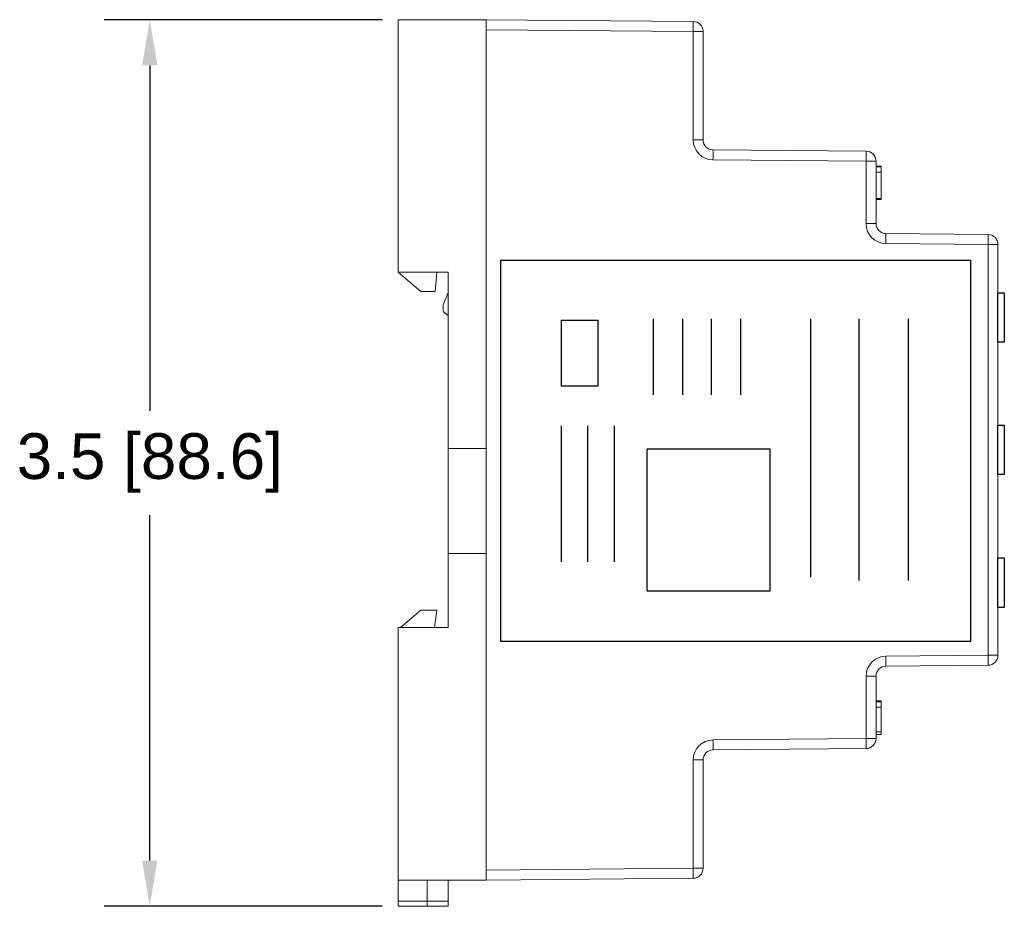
# Model space of a CAD drawing. Header units: inches. Extents: x -1.14 to 8.63, y 0.25 to 7.21.
# Tile 1 of 3: x -1.14 to 2.73, y 2.79 to 6.28. Entities that reach past the tile are written whole.
import ezdxf

# ---------------------------------------------------------------- set-up
doc = ezdxf.new("R2010")
doc.units = ezdxf.units.IN
doc.header["$MEASUREMENT"] = 0
doc.linetypes.add('HIDDEN', pattern=[0.075, 0.05, -0.025])
doc.layers.add('Enclosure Base', color=7, linetype='Continuous', plot=False)
doc.layers.add('Enclosure Cover', color=7, linetype='Continuous', plot=False)
doc.layers.add('Label', color=8, linetype='Continuous')
doc.layers.add('Potentiometers', color=8, linetype='Continuous')
doc.styles.get("Standard").update_dxf_attribs({"font": 'arial.ttf'})
doc.dimstyles.get("Standard").update_dxf_attribs({"dimtxt": 0.18, "dimasz": 0.18, "dimexe": 0.18, "dimexo": 0.0625, "dimgap": 0.09, "dimtad": 0, "dimtih": 1, "dimtoh": 1, "dimdec": 4, "dimzin": 0, "dimdsep": 46, "dimtxsty": 'Standard', "dimcen": 0.09, "dimadec": 0, "dimazin": 0, "dimtfac": 1, "dimtdec": 4, "dimtofl": 0, "dimtmove": 0, "dimatfit": 3, "dimfxl": 1, "dimtolj": 1, "dimtzin": 0, "dimarcsym": 0})

# ---------------------------------------------------------------- blocks, each defined once
blk = doc.blocks.new('*D2')
at = {"color": 0, "lineweight": -2}
for p, q in [((0.2837, 6.2761), (-0.8122, 6.2761)), ((-0.6322, 6.0961), (-0.6322, 4.7368)), ((-0.6322, 2.9669), (-0.6322, 4.3262)), ((0.2837, 2.7869), (-0.8122, 2.7869))]:
    blk.add_line(p, q, dxfattribs=at)
at = {"color": 0}
for points in [[(-0.6022, 6.0961), (-0.6622, 6.0961), (-0.6322, 6.2761)], [(-0.6622, 2.9669), (-0.6022, 2.9669), (-0.6322, 2.7869)]]:
    blk.add_solid(points, dxfattribs=at)
at = {"layer": 'Defpoints', "color": 0}
for p in [(0.3462, 6.2761), (-0.6322, 2.7869), (0.3462, 2.7869)]:
    blk.add_point(p, dxfattribs=at)
at = {"color": 0, "insert": (-0.6322, 4.5315), "char_height": 0.18, "attachment_point": 5}
blk.add_mtext('\\A1;3.5 [88.6]', dxfattribs=at)

msp = doc.modelspace()

# ---------------------------------------------------------------- linework, layer by layer
at = {"layer": 'Enclosure Base', "linetype": 'Continuous', "lineweight": 15}
for p, q in [((0.6926, 6.2761), (0.3462, 6.2761)), ((0.3462, 6.2761), (0.3462, 6.2564)), ((0.3462, 6.2564), (0.3462, 5.282)), ((0.6926, 6.2564), (0.6926, 6.2761)), ((0.6926, 6.2564), (0.6926, 4.5891)), ((0.543, 5.282), (0.3462, 5.282)), ((0.4356, 5.2068), (0.3462, 5.282)), ((0.4982, 5.282), (0.4919, 5.2068)), ((0.543, 5.282), (0.543, 4.5891)), ((0.4919, 5.2068), (0.4356, 5.2068)), ((0.543, 5.202), (0.5238, 5.1538)), ((0.523, 5.1501), (0.523, 5.132)), ((0.527, 5.124), (0.543, 5.112)), ((0.6926, 4.5891), (0.543, 4.5891)), ((0.543, 4.1757), (0.543, 4.5891)), ((0.6926, 4.1757), (0.543, 4.1757)), ((0.543, 4.1757), (0.543, 3.8843)), ((0.6926, 4.1757), (0.6926, 2.9099)), ((0.3548, 3.8843), (0.4356, 3.9522)), ((0.4356, 3.9522), (0.4982, 3.9522)), ((0.4982, 3.9522), (0.4889, 3.8843)), ((0.543, 3.8843), (0.3462, 3.8843)), ((0.3462, 3.8843), (0.3462, 2.9099)), ((0.3462, 2.9099), (0.3462, 2.8902)), ((0.6926, 2.8902), (0.6926, 2.9099)), ((0.3462, 2.8902), (0.3462, 2.8066)), ((0.3462, 2.8902), (0.6926, 2.8902)), ((0.4604, 2.8066), (0.4604, 2.8902)), ((0.543, 2.8066), (0.543, 2.8902)), ((0.4604, 2.8066), (0.3462, 2.8066)), ((0.3462, 2.8066), (0.3462, 2.7869)), ((0.543, 2.8066), (0.4604, 2.8066)), ((0.4604, 2.8066), (0.4604, 2.7869)), ((0.543, 2.7869), (0.543, 2.8066)), ((0.3462, 2.7869), (0.4604, 2.7869)), ((0.4604, 2.7869), (0.543, 2.7869))]:
    msp.add_line(p, q, dxfattribs=at)
for centre, start, end in [((0.533, 5.1501), 158.1986, 180), ((0.533, 5.132), 180, 233.1301)]:
    msp.add_arc(centre, 0.01, start, end, dxfattribs=at)
at = {"layer": 'Enclosure Cover', "linetype": 'Continuous', "lineweight": 15}
for p, q in [((0.6926, 6.2761), (1.508, 6.2689)), ((0.6926, 6.2367), (0.6926, 6.2761)), ((1.508, 6.2296), (0.6926, 6.2367)), ((0.6926, 6.2367), (0.6926, 2.9296)), ((1.508, 5.8033), (1.508, 6.2296)), ((1.547, 6.2296), (1.508, 6.2296)), ((1.547, 6.2296), (1.547, 5.8033)), ((1.547, 5.8033), (1.508, 5.8033)), ((1.586, 5.7639), (2.1891, 5.7586)), ((2.1891, 5.7193), (1.586, 5.7245)), ((2.1891, 5.4736), (2.1891, 5.7193)), ((2.2281, 5.7193), (2.1891, 5.7193)), ((2.2281, 5.7193), (2.2281, 5.4736)), ((2.2478, 5.7002), (2.2281, 5.7002)), ((2.2478, 5.697), (2.2281, 5.697)), ((2.2478, 5.6761), (2.2281, 5.6761)), ((2.2478, 5.6985), (2.2478, 5.7002)), ((2.2478, 5.6761), (2.2478, 5.697)), ((2.2478, 5.572), (2.2478, 5.6761)), ((2.2478, 5.572), (2.2281, 5.572)), ((2.2478, 5.5688), (2.2281, 5.5688)), ((2.2478, 5.5688), (2.2478, 5.5705)), ((2.2281, 5.4736), (2.1891, 5.4736)), ((2.2671, 5.4342), (2.6694, 5.4307)), ((2.6694, 5.3913), (2.2671, 5.3948)), ((2.6694, 3.775), (2.6694, 5.3913)), ((2.7084, 5.3913), (2.6694, 5.3913)), ((2.7084, 5.3913), (2.7084, 3.775)), ((2.2671, 3.7715), (2.6694, 3.775)), ((2.7084, 3.775), (2.6694, 3.775)), ((2.6694, 3.7356), (2.2671, 3.7321)), ((2.1891, 3.447), (2.1891, 3.6927)), ((2.2281, 3.6927), (2.1891, 3.6927)), ((2.2281, 3.6927), (2.2281, 3.447)), ((2.2478, 3.5949), (2.2281, 3.5949)), ((2.2478, 3.5917), (2.2281, 3.5917)), ((2.2478, 3.5709), (2.2281, 3.5709)), ((2.2478, 3.5932), (2.2478, 3.5949)), ((2.2478, 3.5709), (2.2478, 3.5917)), ((2.2478, 3.4735), (2.2478, 3.5709)), ((2.2478, 3.4735), (2.2281, 3.4735)), ((2.2478, 3.4635), (2.2281, 3.4635)), ((2.2478, 3.4635), (2.2478, 3.4735)), ((1.586, 3.4418), (2.1891, 3.447)), ((2.2281, 3.447), (2.1891, 3.447)), ((2.1891, 3.4076), (1.586, 3.4024)), ((1.508, 2.9367), (1.508, 3.363)), ((1.547, 3.363), (1.508, 3.363)), ((1.547, 3.363), (1.547, 2.9367)), ((0.6926, 2.9296), (1.508, 2.9367)), ((0.6926, 2.8902), (0.6926, 2.9296)), ((1.508, 2.9367), (1.547, 2.9367)), ((1.508, 2.8973), (0.6926, 2.8902))]:
    msp.add_line(p, q, dxfattribs=at)
at = {"layer": 'Enclosure Cover', "linetype": 'HIDDEN', "lineweight": 0}
msp.add_line((0.6926, 6.217), (0.6926, 2.9493), dxfattribs=at)
at = {"layer": 'Enclosure Cover', "linetype": 'Continuous', "lineweight": 15}
for centre, radius, start, end in [((0.38, 6.2493), 1.1281, 359.0002, 0.9998), ((1.5076, 6.2296), 0.0394, 0, 89.5), ((1.5867, 5.8033), 0.0787, 180, 269.5), ((1.5863, 5.8033), 0.0394, 180, 269.5), ((0.4581, 5.7442), 1.1281, 359.0002, 0.9998), ((1.0611, 5.739), 1.1281, 359.0002, 0.9998), ((2.1887, 5.7193), 0.0394, 0, 89.5), ((2.2678, 5.4736), 0.0787, 180, 269.5), ((2.2675, 5.4736), 0.0394, 180, 269.5), ((1.1392, 5.4145), 1.1281, 359.0002, 0.9998), ((1.5414, 5.411), 1.1281, 359.0002, 0.9998), ((2.669, 5.3913), 0.0394, 0, 89.5), ((2.2678, 3.6927), 0.0787, 90.5, 180), ((1.1392, 3.7518), 1.1281, 359.0002, 0.9998), ((1.5414, 3.7553), 1.1281, 359.0002, 0.9998), ((2.669, 3.775), 0.0394, 270.5, 0), ((2.2675, 3.6927), 0.0394, 90.5, 180), ((1.5867, 3.363), 0.0787, 90.5, 180), ((0.4581, 3.4221), 1.1281, 359.0002, 0.9998), ((1.0611, 3.4273), 1.1281, 359.0002, 0.9998), ((2.1887, 3.447), 0.0394, 270.5, 0), ((1.5863, 3.363), 0.0394, 90.5, 180), ((0.38, 2.917), 1.1281, 359.0002, 0.9998), ((1.5076, 2.9367), 0.0394, 270.5, 0)]:
    msp.add_arc(centre, radius, start, end, dxfattribs=at)
at = {"layer": 'Label'}
for p, q in [((1.351, 5.0993), (1.351, 4.8002)), ((1.4664, 5.0993), (1.4664, 4.8002)), ((1.5786, 5.0993), (1.5786, 4.8002)), ((1.694, 5.0993), (1.694, 4.8002)), ((1.9704, 5.0994), (1.9704, 4.0818)), ((2.1607, 5.0994), (2.1607, 4.0695)), ((2.3544, 5.0994), (2.3544, 4.0695)), ((0.9884, 4.6774), (0.9884, 4.1431)), ((1.0913, 4.6774), (1.0913, 4.1431)), ((1.1971, 4.6774), (1.1971, 4.1431))]:
    msp.add_line(p, q, dxfattribs=at)
for points in [[(0.7502, 5.3291), (2.6002, 5.3291), (2.6002, 3.8291), (0.7502, 3.8291)], [(0.9893, 5.0931), (1.1328, 5.0931), (1.1328, 4.8345), (0.9893, 4.8345)], [(1.8109, 4.5856), (1.326, 4.5856), (1.326, 4.0278), (1.8109, 4.0278)]]:
    msp.add_lwpolyline(points, close=True, dxfattribs=at)
at = {"layer": 'Potentiometers'}
for points in [[(2.7084, 5.0064), (2.7084, 5.2014), (2.7334, 5.2014), (2.7334, 5.0064)], [(2.7084, 4.4856), (2.7084, 4.6806), (2.7334, 4.6806), (2.7334, 4.4856)], [(2.7084, 3.9634), (2.7084, 4.1584), (2.7334, 4.1584), (2.7334, 3.9634)]]:
    msp.add_lwpolyline(points, close=True, dxfattribs=at)

# ---------------------------------------------------------------- dimensions: what is measured, and where the dimension line sits
dim = msp.add_linear_dim(base=(-0.6322, 2.7869), p1=(0.3462, 6.2761), p2=(0.3462, 2.7869), angle=90, dimstyle='Standard', override={"dimdec": 1})
dim.commit()
dim.dimension.update_dxf_attribs({"geometry": '*D2', "text_midpoint": (-0.6322, 4.5315)})

doc.saveas('drawing.dxf')
